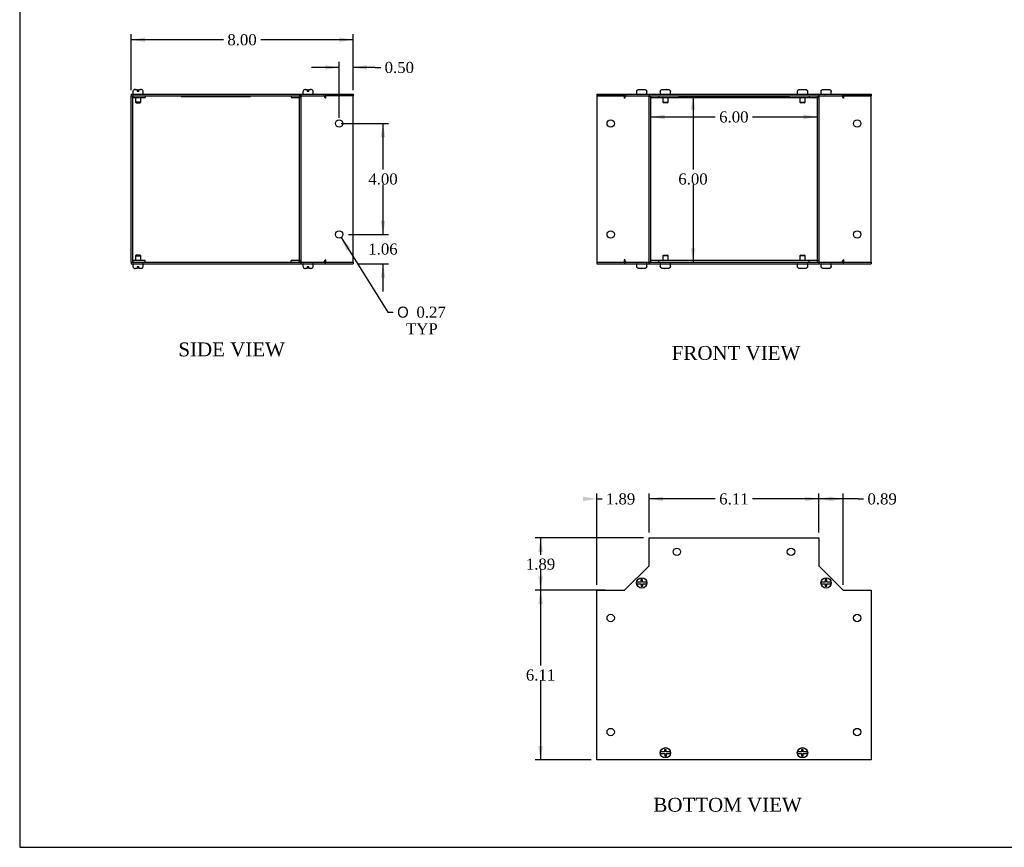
# Model space of a CAD drawing. Header units: inches. Extents: x 0.2 to 77.9, y -0.5 to 51.8.
# Tile 1 of 6: x 0.2 to 35.7, y 0.1 to 29.9. Entities that reach past the tile are written whole.
import ezdxf
from ezdxf.enums import TextEntityAlignment as Align

# ---------------------------------------------------------------- set-up
doc = ezdxf.new("R2010")
doc.units = ezdxf.units.IN
doc.header["$MEASUREMENT"] = 0
for name, color, linetype in [('COM55551-3', 7, 'Continuous'), ('COM55552-3', 7, 'Continuous'), ('COM55553-3', 7, 'Continuous'), ('Default', 7, 'Continuous'), ('QLB20316', 7, 'Continuous'), ('SCS19491', 7, 'Continuous')]:
    doc.layers.add(name, color=color, linetype=linetype)
doc.styles.add('SEACAD_Solid_Edge_ANSI1_Symbols', font='txt')
doc.styles.add('SEACAD_Times_New_Roman', font='times.ttf')
doc.dimstyles.new('HAMMOND_(STH_-_66x44)', dxfattribs={"dimtxt": 0.4, "dimasz": 0.5, "dimexe": 0.2, "dimexo": 0.2, "dimgap": 0.1, "dimtad": 0, "dimtih": 1, "dimtoh": 1, "dimzin": 0, "dimdsep": 46, "dimtxsty": 'SEACAD_Times_New_Roman', "dimblk1": '_SE_FILLED', "dimblk2": '_SE_FILLED', "dimsah": 1, "dimcen": 0.2, "dimadec": 0, "dimazin": 0, "dimtfac": 0.8, "dimtofl": 0, "dimtmove": 0, "dimatfit": 3, "dimfxl": 1, "dimtolj": 1, "dimtzin": 0, "dimarcsym": 0})

# ---------------------------------------------------------------- blocks, each defined once
blk = doc.blocks.new('SE')
at = {"layer": 'COM55551-3', "color": 7, "linetype": 'Continuous'}
for p, q in [((21.043, 27.242), (22.043, 27.242)), ((21.043, 27.242), (21.043, 27.185)), ((21.043, 27.185), (22.043, 27.185)), ((22.043, 27.242), (22.929, 27.242)), ((22.043, 27.242), (22.043, 27.185)), ((22.043, 27.185), (22.929, 27.185)), ((22.929, 27.242), (29.043, 27.242)), ((22.929, 27.242), (22.929, 27.185)), ((22.929, 27.185), (29.043, 27.185)), ((29.043, 27.242), (29.043, 27.185)), ((29.043, 27.242), (29.929, 27.242)), ((29.043, 27.185), (29.929, 27.185)), ((29.929, 27.242), (29.929, 27.185)), ((29.929, 27.242), (30.929, 27.242)), ((29.929, 27.185), (30.929, 27.185)), ((30.929, 27.242), (30.929, 27.185)), ((21.043, 21.185), (22.043, 21.185)), ((21.043, 21.185), (21.043, 21.128)), ((21.043, 21.128), (22.043, 21.128)), ((22.043, 21.185), (22.929, 21.185)), ((22.043, 21.185), (22.043, 21.128)), ((22.043, 21.128), (22.929, 21.128)), ((22.929, 21.185), (29.043, 21.185)), ((22.929, 21.185), (22.929, 21.128)), ((22.929, 21.128), (29.043, 21.128)), ((29.043, 21.185), (29.043, 21.128)), ((29.043, 21.185), (29.929, 21.185)), ((29.043, 21.128), (29.929, 21.128)), ((29.929, 21.185), (29.929, 21.128)), ((29.929, 21.185), (30.929, 21.185)), ((29.929, 21.128), (30.929, 21.128)), ((30.929, 21.185), (30.929, 21.128))]:
    blk.add_line(p, q, dxfattribs=at)
at = {"layer": 'COM55552-3', "color": 7, "linetype": 'Continuous'}
for p, q in [((22.032, 27.185), (21.043, 27.185)), ((21.043, 27.185), (21.043, 21.185)), ((22.032, 27.185), (22.032, 27.099)), ((22.052, 27.099), (22.032, 27.099)), ((22.929, 27.099), (22.92, 27.099)), ((22.929, 27.185), (22.929, 27.185)), ((22.929, 21.185), (22.929, 27.185)), ((22.986, 21.185), (22.986, 27.185)), ((22.986, 27.128), (23.274, 27.128)), ((23.274, 27.185), (23.274, 27.128)), ((28.698, 27.185), (28.698, 27.128)), ((28.698, 27.128), (28.986, 27.128)), ((28.986, 27.185), (28.986, 21.185)), ((29.043, 27.185), (29.043, 27.185)), ((29.043, 27.185), (29.043, 21.185)), ((29.051, 27.099), (29.043, 27.099)), ((29.94, 27.099), (29.919, 27.099)), ((30.929, 27.185), (29.94, 27.185)), ((29.94, 27.185), (29.94, 27.099)), ((30.929, 21.185), (30.929, 27.185)), ((21.043, 21.185), (22.032, 21.185)), ((22.052, 21.271), (22.032, 21.271)), ((22.032, 21.271), (22.032, 21.185)), ((22.929, 21.271), (22.92, 21.271)), ((22.929, 21.185), (22.929, 21.185)), ((23.274, 21.242), (22.986, 21.242)), ((23.274, 21.185), (23.274, 21.242)), ((28.986, 21.242), (28.698, 21.242)), ((28.698, 21.185), (28.698, 21.242)), ((29.051, 21.271), (29.043, 21.271)), ((29.043, 21.185), (29.043, 21.185)), ((29.94, 21.271), (29.919, 21.271)), ((29.94, 21.271), (29.94, 21.185)), ((29.94, 21.185), (30.929, 21.185))]:
    blk.add_line(p, q, dxfattribs=at)
for centre in [(21.543, 26.185), (30.429, 26.185), (21.543, 22.185), (30.429, 22.185)]:
    blk.add_circle(centre, 0.133, dxfattribs=at)
for centre, start_param, end_param in [((22.113, 27.099), 0, 1.570796), ((22.981, 27.099), 1.035904, 1.570796), ((28.99, 27.099), 4.712389, 5.247282), ((29.858, 27.099), 4.712389, 6.283185), ((22.113, 21.271), 1.570796, 3.141593), ((22.981, 21.271), 1.570796, 2.105689), ((28.99, 21.271), 4.177496, 4.712389), ((29.858, 21.271), 3.141593, 4.712389)]:
    blk.add_ellipse(centre, major_axis=(0, 0.086), ratio=0.707107, start_param=start_param, end_param=end_param, dxfattribs=at)
at = {"layer": 'COM55553-3', "color": 7, "linetype": 'Continuous'}
for p, q in [((22.043, 27.099), (22.043, 27.185)), ((22.043, 27.185), (22.043, 27.128)), ((22.043, 27.128), (22.056, 27.128)), ((22.043, 27.128), (22.043, 27.099)), ((23.274, 27.128), (28.698, 27.128)), ((29.916, 27.128), (29.929, 27.128)), ((29.929, 27.099), (29.929, 27.185)), ((29.929, 27.185), (29.929, 27.128)), ((29.929, 27.099), (29.929, 27.128)), ((22.043, 21.271), (22.043, 21.185)), ((22.043, 21.271), (22.043, 21.242)), ((22.056, 21.242), (22.043, 21.242)), ((22.043, 21.185), (22.043, 21.242)), ((28.698, 21.242), (23.274, 21.242)), ((29.929, 21.242), (29.916, 21.242)), ((29.929, 21.271), (29.929, 21.185)), ((29.929, 21.242), (29.929, 21.271)), ((29.929, 21.185), (29.929, 21.242))]:
    blk.add_line(p, q, dxfattribs=at)
at = {"layer": 'QLB20316', "color": 7, "linetype": 'Continuous'}
for p, q in [((23.986, 27.185), (23.986, 27.155)), ((23.986, 27.155), (24.361, 27.155)), ((24.361, 27.155), (27.611, 27.155)), ((27.611, 27.155), (27.986, 27.155)), ((27.986, 27.185), (27.986, 27.155))]:
    blk.add_line(p, q, dxfattribs=at)
at = {"layer": 'SCS19491', "color": 7, "linetype": 'Continuous'}
for p, q in [((22.479, 27.342), (22.476, 27.342)), ((22.57, 27.417), (22.631, 27.417)), ((22.632, 27.413), (22.692, 27.414)), ((22.687, 27.417), (22.684, 27.417)), ((22.689, 27.417), (22.687, 27.417)), ((22.687, 27.417), (22.687, 27.414)), ((22.691, 27.417), (22.689, 27.417)), ((22.689, 27.414), (22.689, 27.417)), ((22.691, 27.417), (22.755, 27.417)), ((22.692, 27.414), (22.691, 27.417)), ((22.846, 27.342), (22.849, 27.342)), ((23.33, 27.342), (23.328, 27.342)), ((23.421, 27.417), (23.483, 27.417)), ((23.484, 27.413), (23.544, 27.414)), ((23.538, 27.417), (23.536, 27.417)), ((23.541, 27.417), (23.538, 27.417)), ((23.538, 27.417), (23.538, 27.414)), ((23.543, 27.417), (23.541, 27.417)), ((23.541, 27.414), (23.541, 27.417)), ((23.543, 27.417), (23.607, 27.417)), ((23.544, 27.414), (23.543, 27.417)), ((23.698, 27.342), (23.7, 27.342)), ((28.273, 27.342), (28.271, 27.342)), ((28.364, 27.417), (28.426, 27.417)), ((28.427, 27.413), (28.487, 27.414)), ((28.481, 27.417), (28.479, 27.417)), ((28.484, 27.417), (28.481, 27.417)), ((28.481, 27.417), (28.481, 27.414)), ((28.486, 27.417), (28.484, 27.417)), ((28.484, 27.414), (28.484, 27.417)), ((28.486, 27.417), (28.55, 27.417)), ((28.487, 27.414), (28.486, 27.417)), ((28.641, 27.342), (28.643, 27.342)), ((29.125, 27.342), (29.123, 27.342)), ((29.216, 27.417), (29.278, 27.417)), ((29.279, 27.413), (29.339, 27.414)), ((29.333, 27.417), (29.33, 27.417)), ((29.335, 27.417), (29.333, 27.417)), ((29.333, 27.417), (29.333, 27.414)), ((29.338, 27.417), (29.335, 27.417)), ((29.335, 27.414), (29.335, 27.417)), ((29.338, 27.417), (29.402, 27.417)), ((29.339, 27.414), (29.338, 27.417)), ((29.493, 27.342), (29.495, 27.342)), ((22.475, 27.327), (22.475, 27.267)), ((22.85, 27.267), (22.85, 27.327)), ((23.327, 27.327), (23.327, 27.267)), ((23.419, 27.128), (23.419, 26.96)), ((23.609, 26.96), (23.609, 27.128)), ((23.702, 27.267), (23.702, 27.327)), ((28.27, 27.327), (28.27, 27.267)), ((28.362, 27.128), (28.362, 26.96)), ((28.552, 26.96), (28.552, 27.128)), ((28.645, 27.267), (28.645, 27.327)), ((29.121, 27.327), (29.121, 27.267)), ((29.496, 27.267), (29.496, 27.327)), ((23.419, 26.96), (23.609, 26.96)), ((23.419, 26.96), (23.449, 26.93)), ((23.579, 26.93), (23.449, 26.93)), ((23.579, 26.93), (23.609, 26.96)), ((28.362, 26.96), (28.552, 26.96)), ((28.362, 26.96), (28.392, 26.93)), ((28.522, 26.93), (28.392, 26.93)), ((28.522, 26.93), (28.552, 26.96)), ((23.449, 21.441), (23.419, 21.411)), ((23.609, 21.411), (23.419, 21.411)), ((23.419, 21.411), (23.419, 21.242)), ((23.449, 21.441), (23.579, 21.441)), ((23.609, 21.411), (23.579, 21.441)), ((23.609, 21.242), (23.609, 21.411)), ((28.392, 21.441), (28.362, 21.411)), ((28.552, 21.411), (28.362, 21.411)), ((28.362, 21.411), (28.362, 21.242)), ((28.392, 21.441), (28.522, 21.441)), ((28.552, 21.411), (28.522, 21.441)), ((28.552, 21.242), (28.552, 21.411)), ((22.475, 21.103), (22.475, 21.043)), ((22.479, 21.028), (22.476, 21.028)), ((22.633, 20.953), (22.57, 20.953)), ((22.692, 20.958), (22.632, 20.957)), ((22.632, 20.957), (22.633, 20.953)), ((22.633, 20.953), (22.636, 20.953)), ((22.636, 20.957), (22.636, 20.953)), ((22.636, 20.953), (22.638, 20.953)), ((22.638, 20.953), (22.638, 20.957)), ((22.638, 20.953), (22.641, 20.953)), ((22.755, 20.953), (22.694, 20.953)), ((22.846, 21.028), (22.849, 21.028)), ((22.85, 21.043), (22.85, 21.103)), ((23.327, 21.103), (23.327, 21.043)), ((23.33, 21.028), (23.328, 21.028)), ((23.485, 20.953), (23.421, 20.953)), ((23.544, 20.958), (23.484, 20.957)), ((23.484, 20.957), (23.485, 20.953)), ((23.485, 20.953), (23.488, 20.953)), ((23.488, 20.957), (23.488, 20.953)), ((23.488, 20.953), (23.49, 20.953)), ((23.49, 20.953), (23.49, 20.957)), ((23.49, 20.953), (23.493, 20.953)), ((23.607, 20.953), (23.545, 20.953)), ((23.698, 21.028), (23.7, 21.028)), ((23.702, 21.043), (23.702, 21.103)), ((28.27, 21.103), (28.27, 21.043)), ((28.273, 21.028), (28.271, 21.028)), ((28.419, 20.953), (28.364, 20.953)), ((28.478, 20.958), (28.418, 20.959)), ((28.418, 20.959), (28.419, 20.953)), ((28.419, 20.953), (28.421, 20.953)), ((28.421, 20.959), (28.421, 20.953)), ((28.421, 20.953), (28.424, 20.953)), ((28.424, 20.953), (28.424, 20.959)), ((28.424, 20.953), (28.426, 20.953)), ((28.55, 20.953), (28.479, 20.953)), ((28.643, 21.028), (28.641, 21.028)), ((28.645, 21.043), (28.645, 21.103)), ((29.121, 21.103), (29.121, 21.043)), ((29.125, 21.028), (29.123, 21.028)), ((29.271, 20.953), (29.216, 20.953)), ((29.329, 20.958), (29.269, 20.959)), ((29.269, 20.959), (29.271, 20.953)), ((29.271, 20.953), (29.273, 20.953)), ((29.273, 20.959), (29.273, 20.953)), ((29.273, 20.953), (29.275, 20.953)), ((29.275, 20.953), (29.275, 20.959)), ((29.275, 20.953), (29.278, 20.953)), ((29.402, 20.953), (29.33, 20.953)), ((29.493, 21.028), (29.495, 21.028)), ((29.496, 21.043), (29.496, 21.103))]:
    blk.add_line(p, q, dxfattribs=at)
for centre, radius, start, end in [((22.565, 27.327), 0.09, 170.4059, 180), ((22.76, 27.327), 0.09, 0, 9.5941), ((23.417, 27.327), 0.09, 170.4059, 180), ((23.612, 27.327), 0.09, 0, 9.5941), ((28.36, 27.327), 0.09, 170.4059, 180), ((28.555, 27.327), 0.09, 0, 9.5941), ((29.211, 27.327), 0.09, 170.4059, 180), ((29.406, 27.327), 0.09, 0, 9.5941), ((22.5, 27.267), 0.025, 180, 270), ((22.825, 27.267), 0.025, 270, 0), ((23.352, 27.267), 0.025, 180, 270), ((23.677, 27.267), 0.025, 270, 0), ((28.295, 27.267), 0.025, 180, 270), ((28.62, 27.267), 0.025, 270, 0), ((29.146, 27.267), 0.025, 180, 270), ((29.471, 27.267), 0.025, 270, 0), ((22.5, 21.103), 0.025, 90, 180), ((22.565, 21.043), 0.09, 180, 189.5941), ((22.825, 21.103), 0.025, 0, 90), ((22.76, 21.043), 0.09, 350.4059, 0), ((23.352, 21.103), 0.025, 90, 180), ((23.417, 21.043), 0.09, 180, 189.5941), ((23.677, 21.103), 0.025, 0, 90), ((23.612, 21.043), 0.09, 350.4059, 0), ((28.295, 21.103), 0.025, 90, 180), ((28.36, 21.043), 0.09, 180, 189.5941), ((28.62, 21.103), 0.025, 0, 90), ((28.555, 21.043), 0.09, 350.4059, 0), ((29.146, 21.103), 0.025, 90, 180), ((29.211, 21.043), 0.09, 180, 189.5941), ((29.471, 21.103), 0.025, 0, 90), ((29.406, 21.043), 0.09, 350.4059, 0)]:
    blk.add_arc(centre, radius, start, end, dxfattribs=at)
for points in [[(22.479, 27.342), (22.48, 27.348), (22.481, 27.353), (22.485, 27.363), (22.487, 27.368), (22.492, 27.377), (22.495, 27.381), (22.502, 27.389), (22.506, 27.393), (22.514, 27.4), (22.519, 27.403), (22.528, 27.408), (22.533, 27.41), (22.543, 27.414), (22.548, 27.415), (22.559, 27.417), (22.564, 27.417), (22.57, 27.417)], [(22.755, 27.417), (22.761, 27.417), (22.766, 27.417), (22.776, 27.415), (22.782, 27.414), (22.792, 27.41), (22.797, 27.408), (22.806, 27.403), (22.81, 27.4), (22.819, 27.393), (22.823, 27.389), (22.83, 27.381), (22.833, 27.377), (22.838, 27.368), (22.84, 27.363), (22.844, 27.353), (22.845, 27.348), (22.846, 27.342)], [(23.33, 27.342), (23.331, 27.348), (23.333, 27.353), (23.336, 27.363), (23.339, 27.368), (23.344, 27.377), (23.347, 27.381), (23.354, 27.389), (23.358, 27.393), (23.366, 27.4), (23.371, 27.403), (23.38, 27.408), (23.385, 27.41), (23.395, 27.414), (23.4, 27.415), (23.411, 27.417), (23.416, 27.417), (23.421, 27.417)], [(23.607, 27.417), (23.612, 27.417), (23.618, 27.417), (23.628, 27.415), (23.633, 27.414), (23.643, 27.41), (23.648, 27.408), (23.658, 27.403), (23.662, 27.4), (23.67, 27.393), (23.674, 27.389), (23.681, 27.381), (23.684, 27.377), (23.69, 27.368), (23.692, 27.363), (23.696, 27.353), (23.697, 27.348), (23.698, 27.342)], [(28.273, 27.342), (28.274, 27.348), (28.276, 27.353), (28.279, 27.363), (28.282, 27.368), (28.287, 27.377), (28.29, 27.381), (28.297, 27.389), (28.301, 27.393), (28.309, 27.4), (28.314, 27.403), (28.323, 27.408), (28.328, 27.41), (28.338, 27.414), (28.343, 27.415), (28.354, 27.417), (28.359, 27.417), (28.364, 27.417)], [(28.55, 27.417), (28.555, 27.417), (28.561, 27.417), (28.571, 27.415), (28.576, 27.414), (28.586, 27.41), (28.591, 27.408), (28.601, 27.403), (28.605, 27.4), (28.613, 27.393), (28.617, 27.389), (28.624, 27.381), (28.627, 27.377), (28.633, 27.368), (28.635, 27.363), (28.639, 27.353), (28.64, 27.348), (28.641, 27.342)], [(29.125, 27.342), (29.126, 27.348), (29.127, 27.353), (29.131, 27.363), (29.133, 27.368), (29.139, 27.377), (29.142, 27.381), (29.149, 27.389), (29.153, 27.393), (29.161, 27.4), (29.165, 27.403), (29.175, 27.408), (29.18, 27.41), (29.19, 27.414), (29.195, 27.415), (29.205, 27.417), (29.211, 27.417), (29.216, 27.417)], [(29.402, 27.417), (29.407, 27.417), (29.412, 27.417), (29.423, 27.415), (29.428, 27.414), (29.438, 27.41), (29.443, 27.408), (29.452, 27.403), (29.457, 27.4), (29.465, 27.393), (29.469, 27.389), (29.476, 27.381), (29.479, 27.377), (29.484, 27.368), (29.487, 27.363), (29.49, 27.353), (29.492, 27.348), (29.493, 27.342)], [(22.57, 20.953), (22.564, 20.953), (22.559, 20.954), (22.548, 20.956), (22.543, 20.957), (22.533, 20.96), (22.528, 20.963), (22.519, 20.968), (22.514, 20.971), (22.506, 20.978), (22.502, 20.981), (22.495, 20.989), (22.492, 20.994), (22.487, 21.003), (22.485, 21.008), (22.481, 21.018), (22.48, 21.023), (22.479, 21.028)], [(22.846, 21.028), (22.845, 21.023), (22.844, 21.018), (22.84, 21.008), (22.838, 21.003), (22.833, 20.994), (22.829, 20.989), (22.823, 20.981), (22.819, 20.978), (22.81, 20.971), (22.806, 20.968), (22.797, 20.963), (22.792, 20.96), (22.782, 20.957), (22.776, 20.956), (22.766, 20.954), (22.761, 20.953), (22.755, 20.953)], [(23.421, 20.953), (23.416, 20.953), (23.411, 20.954), (23.4, 20.956), (23.395, 20.957), (23.385, 20.96), (23.38, 20.963), (23.371, 20.968), (23.366, 20.971), (23.358, 20.978), (23.354, 20.981), (23.347, 20.989), (23.344, 20.994), (23.339, 21.003), (23.336, 21.008), (23.333, 21.018), (23.331, 21.023), (23.33, 21.028)], [(23.698, 21.028), (23.697, 21.023), (23.696, 21.018), (23.692, 21.008), (23.69, 21.003), (23.684, 20.994), (23.681, 20.989), (23.674, 20.981), (23.67, 20.978), (23.662, 20.971), (23.658, 20.968), (23.648, 20.963), (23.643, 20.96), (23.633, 20.957), (23.628, 20.956), (23.618, 20.954), (23.612, 20.953), (23.607, 20.953)], [(28.364, 20.953), (28.359, 20.953), (28.354, 20.954), (28.343, 20.956), (28.338, 20.957), (28.328, 20.96), (28.323, 20.963), (28.314, 20.968), (28.309, 20.971), (28.301, 20.978), (28.297, 20.981), (28.29, 20.989), (28.287, 20.994), (28.282, 21.003), (28.279, 21.008), (28.276, 21.018), (28.274, 21.023), (28.273, 21.028)], [(28.641, 21.028), (28.64, 21.023), (28.639, 21.018), (28.635, 21.008), (28.633, 21.003), (28.627, 20.994), (28.624, 20.989), (28.617, 20.981), (28.613, 20.978), (28.605, 20.971), (28.601, 20.968), (28.591, 20.963), (28.586, 20.96), (28.576, 20.957), (28.571, 20.956), (28.561, 20.954), (28.555, 20.953), (28.55, 20.953)], [(29.216, 20.953), (29.211, 20.953), (29.205, 20.954), (29.195, 20.956), (29.19, 20.957), (29.18, 20.96), (29.175, 20.963), (29.165, 20.968), (29.161, 20.971), (29.153, 20.978), (29.149, 20.981), (29.142, 20.989), (29.139, 20.994), (29.133, 21.003), (29.131, 21.008), (29.127, 21.018), (29.126, 21.023), (29.125, 21.028)], [(29.493, 21.028), (29.492, 21.023), (29.49, 21.018), (29.487, 21.008), (29.484, 21.003), (29.479, 20.994), (29.476, 20.989), (29.469, 20.981), (29.465, 20.978), (29.457, 20.971), (29.452, 20.968), (29.443, 20.963), (29.438, 20.96), (29.428, 20.957), (29.423, 20.956), (29.412, 20.954), (29.407, 20.953), (29.402, 20.953)]]:
    blk.add_open_spline(points, degree=3, knots=[0, 0, 0, 0, 0.125, 0.125, 0.25, 0.25, 0.375, 0.375, 0.5, 0.5, 0.625, 0.625, 0.75, 0.75, 0.875, 0.875, 1, 1, 1, 1], dxfattribs=at)
for points in [[(22.631, 27.417), (22.632, 27.417), (22.632, 27.416), (22.632, 27.413)], [(23.483, 27.417), (23.483, 27.417), (23.484, 27.416), (23.484, 27.413)], [(28.426, 27.417), (28.426, 27.417), (28.427, 27.416), (28.427, 27.413)], [(29.278, 27.417), (29.278, 27.417), (29.279, 27.416), (29.279, 27.413)], [(22.694, 20.953), (22.693, 20.953), (22.693, 20.955), (22.692, 20.958)], [(23.545, 20.953), (23.545, 20.953), (23.545, 20.955), (23.544, 20.958)], [(28.426, 20.953), (28.426, 20.953), (28.427, 20.955), (28.427, 20.958)], [(28.479, 20.953), (28.478, 20.953), (28.478, 20.955), (28.478, 20.958)], [(29.278, 20.953), (29.278, 20.953), (29.279, 20.955), (29.279, 20.958)], [(29.33, 20.953), (29.33, 20.953), (29.33, 20.955), (29.329, 20.958)]]:
    blk.add_open_spline(points, degree=3, dxfattribs=at)
blk = doc.blocks.new('SE2')
at = {"layer": 'COM55551-3', "color": 7, "linetype": 'Continuous'}
for p, q in [((22.929, 11.232), (29.043, 11.232)), ((22.929, 10.232), (22.929, 11.232)), ((29.043, 11.232), (29.043, 10.232)), ((22.043, 9.346), (22.929, 10.232)), ((29.043, 10.232), (29.929, 9.346)), ((21.043, 9.346), (22.043, 9.346)), ((21.043, 3.232), (21.043, 9.346)), ((29.929, 9.346), (30.929, 9.346)), ((30.929, 9.346), (30.929, 3.232)), ((30.929, 3.232), (21.043, 3.232))]:
    blk.add_line(p, q, dxfattribs=at)
for centre in [(23.929, 10.732), (28.043, 10.732), (21.543, 8.346), (30.429, 8.346), (21.543, 4.232), (30.429, 4.232)]:
    blk.add_circle(centre, 0.133, dxfattribs=at)
at = {"layer": 'COM55552-3', "color": 7, "linetype": 'Continuous'}
for p, q in [((22.929, 11.232), (22.929, 11.232)), ((22.929, 10.243), (22.929, 11.232)), ((29.043, 11.232), (29.043, 11.232)), ((29.043, 11.232), (29.043, 10.243)), ((22.929, 10.243), (22.929, 10.243)), ((29.043, 10.243), (29.043, 10.243))]:
    blk.add_line(p, q, dxfattribs=at)
for centre, start, end in [((22.9, 10.243), 327.624, 360), ((29.072, 10.243), 180, 212.376), ((22.032, 9.375), 270, 302.376), ((29.94, 9.375), 237.624, 270)]:
    blk.add_arc(centre, 0.029, start, end, dxfattribs=at)
at = {"layer": 'SCS19491', "color": 7, "linetype": 'Continuous'}
for p, q in [((22.57, 9.642), (22.479, 9.642)), ((22.636, 9.642), (22.57, 9.642)), ((22.692, 9.734), (22.632, 9.732)), ((22.632, 9.732), (22.633, 9.705)), ((22.633, 9.705), (22.636, 9.642)), ((22.694, 9.705), (22.692, 9.734)), ((22.696, 9.642), (22.694, 9.705)), ((22.755, 9.642), (22.696, 9.642)), ((22.846, 9.642), (22.755, 9.642)), ((29.216, 9.642), (29.125, 9.642)), ((29.273, 9.642), (29.216, 9.642)), ((29.329, 9.736), (29.269, 9.734)), ((29.269, 9.734), (29.271, 9.702)), ((29.271, 9.702), (29.273, 9.642)), ((29.33, 9.707), (29.329, 9.736)), ((29.333, 9.642), (29.33, 9.707)), ((29.402, 9.642), (29.333, 9.642)), ((29.493, 9.642), (29.402, 9.642)), ((22.479, 9.582), (22.57, 9.582)), ((22.57, 9.582), (22.638, 9.582)), ((22.638, 9.582), (22.641, 9.517)), ((22.641, 9.517), (22.642, 9.488)), ((22.642, 9.488), (22.702, 9.491)), ((22.698, 9.582), (22.755, 9.582)), ((22.701, 9.523), (22.698, 9.582)), ((22.702, 9.491), (22.701, 9.523)), ((22.755, 9.582), (22.846, 9.582)), ((29.125, 9.582), (29.216, 9.582)), ((29.216, 9.582), (29.275, 9.582)), ((29.275, 9.582), (29.278, 9.52)), ((29.278, 9.52), (29.279, 9.491)), ((29.279, 9.491), (29.339, 9.493)), ((29.335, 9.582), (29.402, 9.582)), ((29.338, 9.519), (29.335, 9.582)), ((29.339, 9.493), (29.338, 9.519)), ((29.402, 9.582), (29.493, 9.582)), ((23.544, 3.604), (23.484, 3.602)), ((23.484, 3.602), (23.485, 3.575)), ((23.485, 3.575), (23.488, 3.512)), ((23.545, 3.575), (23.544, 3.604)), ((23.548, 3.512), (23.545, 3.575)), ((28.478, 3.606), (28.418, 3.604)), ((28.418, 3.604), (28.419, 3.572)), ((28.419, 3.572), (28.421, 3.512)), ((28.479, 3.577), (28.478, 3.606)), ((28.481, 3.512), (28.479, 3.577)), ((23.421, 3.512), (23.33, 3.512)), ((23.33, 3.452), (23.421, 3.452)), ((23.488, 3.512), (23.421, 3.512)), ((23.421, 3.452), (23.49, 3.452)), ((23.49, 3.452), (23.493, 3.387)), ((23.493, 3.387), (23.494, 3.358)), ((23.494, 3.358), (23.554, 3.36)), ((23.607, 3.512), (23.548, 3.512)), ((23.55, 3.452), (23.607, 3.452)), ((23.552, 3.392), (23.55, 3.452)), ((23.554, 3.36), (23.552, 3.392)), ((23.698, 3.512), (23.607, 3.512)), ((23.607, 3.452), (23.698, 3.452)), ((28.364, 3.512), (28.273, 3.512)), ((28.273, 3.452), (28.364, 3.452)), ((28.421, 3.512), (28.364, 3.512)), ((28.364, 3.452), (28.424, 3.452)), ((28.424, 3.452), (28.426, 3.39)), ((28.426, 3.39), (28.427, 3.36)), ((28.427, 3.36), (28.487, 3.363)), ((28.55, 3.512), (28.481, 3.512)), ((28.484, 3.452), (28.55, 3.452)), ((28.486, 3.389), (28.484, 3.452)), ((28.487, 3.363), (28.486, 3.389)), ((28.641, 3.512), (28.55, 3.512)), ((28.55, 3.452), (28.641, 3.452))]:
    blk.add_line(p, q, dxfattribs=at)
for centre in [(22.662, 9.612), (29.309, 9.612), (23.514, 3.482), (28.457, 3.482)]:
    blk.add_circle(centre, 0.187, dxfattribs=at)
for centre, start, end in [((22.662, 9.612), 170.7303, 189.2697), ((22.662, 9.612), 350.7303, 9.2697), ((29.309, 9.612), 170.7303, 189.2697), ((29.309, 9.612), 350.7303, 9.2697), ((23.514, 3.482), 170.7303, 189.2697), ((23.514, 3.482), 350.7303, 9.2697), ((28.457, 3.482), 170.7303, 189.2697), ((28.457, 3.482), 350.7303, 9.2697)]:
    blk.add_arc(centre, 0.186, start, end, dxfattribs=at)
blk = doc.blocks.new('SE4')
at = {"layer": 'COM55551-3', "color": 7, "linetype": 'Continuous'}
for p, q in [((4.255, 27.242), (10.369, 27.242)), ((4.255, 27.242), (4.255, 27.185)), ((4.255, 27.185), (10.369, 27.185)), ((10.369, 27.242), (11.255, 27.242)), ((10.369, 27.242), (10.369, 27.185)), ((10.369, 27.185), (11.255, 27.185)), ((11.255, 27.242), (12.255, 27.242)), ((11.255, 27.242), (11.255, 27.185)), ((11.255, 27.185), (11.266, 27.185)), ((12.255, 27.242), (12.255, 27.185)), ((12.255, 27.185), (12.255, 27.185)), ((4.255, 21.185), (10.369, 21.185)), ((4.255, 21.185), (4.255, 21.128)), ((4.255, 21.128), (10.369, 21.128)), ((10.369, 21.185), (11.255, 21.185)), ((10.369, 21.185), (10.369, 21.128)), ((10.369, 21.128), (11.255, 21.128)), ((11.255, 21.185), (11.266, 21.185)), ((11.255, 21.185), (11.255, 21.128)), ((11.255, 21.128), (12.255, 21.128)), ((12.255, 21.185), (12.255, 21.185)), ((12.255, 21.185), (12.255, 21.128))]:
    blk.add_line(p, q, dxfattribs=at)
at = {"layer": 'COM55552-3', "color": 7, "linetype": 'Continuous'}
for p, q in [((10.024, 27.185), (10.024, 27.128)), ((10.024, 27.128), (10.312, 27.128)), ((10.312, 27.185), (10.312, 21.185)), ((10.369, 27.185), (10.312, 27.185)), ((10.369, 27.185), (10.369, 21.185)), ((10.377, 27.099), (10.369, 27.099)), ((11.266, 27.099), (11.245, 27.099)), ((12.255, 27.185), (11.266, 27.185)), ((11.266, 27.185), (11.266, 27.099)), ((12.255, 21.185), (12.255, 27.185)), ((10.312, 21.242), (10.024, 21.242)), ((10.024, 21.185), (10.024, 21.242)), ((10.369, 21.185), (10.312, 21.185)), ((10.377, 21.271), (10.369, 21.271)), ((11.266, 21.271), (11.245, 21.271)), ((11.266, 21.271), (11.266, 21.185)), ((11.266, 21.185), (12.255, 21.185))]:
    blk.add_line(p, q, dxfattribs=at)
for centre in [(11.755, 26.185), (11.755, 22.185)]:
    blk.add_circle(centre, 0.133, dxfattribs=at)
for centre, start_param, end_param in [((10.316, 27.099), 4.712389, 5.247282), ((11.184, 27.099), 4.712389, 6.283185), ((10.316, 21.271), 4.177496, 4.712389), ((11.184, 21.271), 3.141593, 4.712389)]:
    blk.add_ellipse(centre, major_axis=(0, 0.086), ratio=0.707107, start_param=start_param, end_param=end_param, dxfattribs=at)
at = {"layer": 'COM55553-3', "color": 7, "linetype": 'Continuous'}
for p, q in [((4.255, 27.185), (4.312, 27.185)), ((4.255, 21.185), (4.255, 27.185)), ((4.312, 21.185), (4.312, 27.185)), ((4.341, 27.128), (4.755, 27.128)), ((4.755, 27.185), (4.755, 27.128)), ((4.255, 21.185), (4.312, 21.185)), ((4.755, 21.242), (4.341, 21.242)), ((4.755, 21.185), (4.755, 21.242))]:
    blk.add_line(p, q, dxfattribs=at)
for centre, radius, start, end in [((4.341, 27.099), 0.086, 90, 109.7069), ((4.341, 27.099), 0.029, 90, 180), ((4.341, 21.271), 0.029, 180, 270), ((4.341, 21.271), 0.086, 250.2931, 270)]:
    blk.add_arc(centre, radius, start, end, dxfattribs=at)
at = {"layer": 'QLB20316', "color": 7, "linetype": 'Continuous'}
for p, q in [((6.062, 27.185), (6.062, 27.155)), ((6.062, 27.155), (6.437, 27.155)), ((6.437, 27.155), (8.187, 27.155)), ((8.187, 27.155), (8.562, 27.155)), ((8.562, 27.185), (8.562, 27.155))]:
    blk.add_line(p, q, dxfattribs=at)
at = {"layer": 'SCS19491', "color": 7, "linetype": 'Continuous'}
for p, q in [((4.381, 27.413), (4.383, 27.412)), ((4.383, 27.412), (4.415, 27.417)), ((4.415, 27.417), (4.41, 27.417)), ((4.415, 27.417), (4.475, 27.417)), ((4.475, 27.417), (4.475, 27.342)), ((4.535, 27.342), (4.475, 27.342)), ((4.535, 27.417), (4.597, 27.417)), ((4.535, 27.342), (4.535, 27.417)), ((4.598, 27.417), (4.597, 27.417)), ((4.626, 27.413), (4.624, 27.414)), ((10.512, 27.413), (10.513, 27.412)), ((10.513, 27.412), (10.545, 27.417)), ((10.545, 27.417), (10.54, 27.417)), ((10.545, 27.417), (10.605, 27.417)), ((10.605, 27.417), (10.605, 27.342)), ((10.665, 27.342), (10.605, 27.342)), ((10.665, 27.417), (10.727, 27.417)), ((10.665, 27.342), (10.665, 27.417)), ((10.728, 27.417), (10.727, 27.417)), ((10.757, 27.413), (10.754, 27.414)), ((4.317, 27.327), (4.317, 27.267)), ((4.41, 27.128), (4.41, 26.96)), ((4.6, 26.96), (4.6, 27.128)), ((4.692, 27.267), (4.692, 27.327)), ((10.447, 27.327), (10.447, 27.267)), ((10.822, 27.267), (10.822, 27.327)), ((4.6, 26.96), (4.41, 26.96)), ((4.41, 26.96), (4.44, 26.93)), ((4.44, 26.93), (4.57, 26.93)), ((4.57, 26.93), (4.6, 26.96)), ((4.44, 21.441), (4.41, 21.411)), ((4.41, 21.411), (4.6, 21.411)), ((4.41, 21.411), (4.41, 21.242)), ((4.57, 21.441), (4.44, 21.441)), ((4.6, 21.411), (4.57, 21.441)), ((4.6, 21.242), (4.6, 21.411)), ((4.317, 21.103), (4.317, 21.043)), ((4.381, 20.958), (4.383, 20.959)), ((4.475, 20.953), (4.41, 20.953)), ((4.475, 21.028), (4.535, 21.028)), ((4.475, 21.028), (4.475, 20.953)), ((4.535, 20.953), (4.535, 21.028)), ((4.598, 20.953), (4.535, 20.953)), ((4.624, 20.957), (4.598, 20.953)), ((4.625, 20.957), (4.624, 20.957)), ((4.692, 21.043), (4.692, 21.103)), ((10.447, 21.103), (10.447, 21.043)), ((10.511, 20.958), (10.513, 20.959)), ((10.605, 20.953), (10.54, 20.953)), ((10.605, 21.028), (10.665, 21.028)), ((10.605, 21.028), (10.605, 20.953)), ((10.665, 20.953), (10.665, 21.028)), ((10.728, 20.953), (10.665, 20.953)), ((10.754, 20.957), (10.728, 20.953)), ((10.755, 20.957), (10.754, 20.957)), ((10.822, 21.043), (10.822, 21.103))]:
    blk.add_line(p, q, dxfattribs=at)
for centre, radius, start, end in [((4.407, 27.327), 0.09, 106.8119, 180), ((4.409, 27.324), 0.0938, 89.9209, 107.9146), ((4.597, 27.319), 0.0981, 72.7336, 90.1206), ((4.602, 27.327), 0.09, 0, 75.0335), ((10.537, 27.327), 0.09, 106.8119, 180), ((10.54, 27.324), 0.0938, 89.9209, 107.9146), ((10.727, 27.319), 0.0981, 72.7336, 90.1206), ((10.732, 27.327), 0.09, 0, 75.0335), ((4.342, 27.267), 0.025, 180, 270), ((4.667, 27.267), 0.025, 270, 0), ((10.472, 27.267), 0.025, 180, 270), ((10.797, 27.267), 0.025, 270, 0), ((4.342, 21.103), 0.025, 90, 180), ((4.407, 21.043), 0.09, 180, 253.2208), ((4.409, 21.047), 0.0938, 252.0854, 270.0791), ((4.407, 21.043), 0.09, 253.2208, 255.0335), ((4.602, 21.043), 0.09, 284.9913, 0), ((4.667, 21.103), 0.025, 0, 90), ((10.472, 21.103), 0.025, 90, 180), ((10.537, 21.043), 0.09, 180, 253.2208), ((10.54, 21.047), 0.0938, 252.0854, 270.0791), ((10.732, 21.043), 0.09, 284.9913, 0), ((10.797, 21.103), 0.025, 0, 90)]:
    blk.add_arc(centre, radius, start, end, dxfattribs=at)
blk = doc.blocks.new('DMBLK1837')
at = {"layer": 'Default', "linetype": 'Continuous', "transparency": 16777216}
for points in [[(23.486, 26.339), (23.486, 26.506), (22.986, 26.423)], [(28.486, 26.339), (28.986, 26.423), (28.486, 26.506)]]:
    blk.add_hatch(color=7, dxfattribs=at).paths.add_polyline_path(points)
at = {"layer": 'Default', "color": 7, "linetype": 'Continuous', "transparency": 16777216}
for p, q in [((22.986, 26.423), (25.315, 26.423)), ((26.656, 26.423), (28.986, 26.423))]:
    blk.add_line(p, q, dxfattribs=at)
at = {"layer": 'Default', "color": 7, "linetype": 'Continuous', "transparency": 16777216, "style": 'SEACAD_Times_New_Roman'}
blk.add_text('6.00', height=0.4, dxfattribs=at).set_placement((25.455, 26.623), align=Align.TOP_LEFT)
blk = doc.blocks.new('_SE_FILLED')
at = {"color": 0}
blk.add_line((0, 0), (-1, 0), dxfattribs=at)
blk.add_solid([(0, 0), (-1, -0.1665), (-1, 0.1665), (0, 0)], dxfattribs=at)
blk = doc.blocks.new('DMBLK1838')
at = {"layer": 'Default', "linetype": 'Continuous', "transparency": 16777216}
for points in [[(24.595, 26.685), (24.512, 27.185), (24.429, 26.685)], [(24.595, 21.685), (24.429, 21.685), (24.512, 21.185)]]:
    blk.add_hatch(color=7, dxfattribs=at).paths.add_polyline_path(points)
at = {"layer": 'Default', "color": 7, "linetype": 'Continuous', "transparency": 16777216}
for p, q in [((24.512, 27.185), (24.512, 24.525)), ((24.512, 23.985), (24.512, 21.185))]:
    blk.add_line(p, q, dxfattribs=at)
at = {"layer": 'Default', "color": 7, "linetype": 'Continuous', "transparency": 16777216, "style": 'SEACAD_Times_New_Roman'}
blk.add_text('6.00', height=0.4, dxfattribs=at).set_placement((23.981, 24.385), align=Align.TOP_LEFT)
blk = doc.blocks.new('DMBLK1840')
at = {"layer": 'Default', "linetype": 'Continuous', "transparency": 16777216}
for points in [[(23.429, 12.726), (22.929, 12.643), (23.429, 12.56)], [(28.543, 12.726), (28.543, 12.56), (29.043, 12.643)]]:
    blk.add_hatch(color=7, dxfattribs=at).paths.add_polyline_path(points)
at = {"layer": 'Default', "color": 7, "linetype": 'Continuous', "transparency": 16777216}
for p, q in [((22.929, 11.432), (22.929, 12.843)), ((29.043, 11.432), (29.043, 12.843)), ((25.315, 12.643), (22.929, 12.643)), ((29.043, 12.643), (26.656, 12.643))]:
    blk.add_line(p, q, dxfattribs=at)
at = {"layer": 'Default', "color": 7, "linetype": 'Continuous', "transparency": 16777216, "style": 'SEACAD_Times_New_Roman'}
blk.add_text('6.11', height=0.4, dxfattribs=at).set_placement((25.455, 12.843), align=Align.TOP_LEFT)
blk = doc.blocks.new('DMBLK1841')
at = {"layer": 'Default', "linetype": 'Continuous', "transparency": 16777216}
for points in [[(20.543, 12.726), (20.543, 12.56), (21.043, 12.643)], [(23.429, 12.726), (22.929, 12.643), (23.429, 12.56)]]:
    blk.add_hatch(color=7, dxfattribs=at).paths.add_polyline_path(points)
at = {"layer": 'Default', "color": 7, "linetype": 'Continuous', "transparency": 16777216}
for p, q in [((21.043, 9.546), (21.043, 12.843)), ((22.929, 11.432), (22.929, 12.843)), ((21.03, 12.643), (21.23, 12.643)), ((21.043, 12.643), (21.03, 12.643)), ((23.929, 12.643), (22.929, 12.643))]:
    blk.add_line(p, q, dxfattribs=at)
at = {"layer": 'Default', "color": 7, "linetype": 'Continuous', "transparency": 16777216, "style": 'SEACAD_Times_New_Roman'}
blk.add_text('1.89', height=0.4, dxfattribs=at).set_placement((21.37, 12.843), align=Align.TOP_LEFT)
blk = doc.blocks.new('DMBLK1842')
at = {"layer": 'Default', "linetype": 'Continuous', "transparency": 16777216}
for points in [[(18.932, 10.732), (19.099, 10.732), (19.015, 11.232)], [(18.932, 9.846), (19.015, 9.346), (19.099, 9.846)]]:
    blk.add_hatch(color=7, dxfattribs=at).paths.add_polyline_path(points)
at = {"layer": 'Default', "color": 7, "linetype": 'Continuous', "transparency": 16777216}
for p, q in [((22.729, 11.232), (18.815, 11.232)), ((19.015, 11.232), (19.015, 10.629)), ((19.015, 10.089), (19.015, 9.346)), ((21.343, 9.346), (18.815, 9.346))]:
    blk.add_line(p, q, dxfattribs=at)
at = {"layer": 'Default', "color": 7, "linetype": 'Continuous', "transparency": 16777216, "style": 'SEACAD_Times_New_Roman'}
blk.add_text('1.89', height=0.4, dxfattribs=at).set_placement((18.485, 10.489), align=Align.TOP_LEFT)
blk = doc.blocks.new('DMBLK1843')
at = {"layer": 'Default', "linetype": 'Continuous', "transparency": 16777216}
for points in [[(18.932, 8.846), (19.099, 8.846), (19.015, 9.346)], [(18.932, 3.732), (19.015, 3.232), (19.099, 3.732)]]:
    blk.add_hatch(color=7, dxfattribs=at).paths.add_polyline_path(points)
at = {"layer": 'Default', "color": 7, "linetype": 'Continuous', "transparency": 16777216}
for p, q in [((21.343, 9.346), (18.815, 9.346)), ((19.015, 9.346), (19.015, 6.629)), ((19.015, 6.089), (19.015, 3.232)), ((20.843, 3.232), (18.815, 3.232))]:
    blk.add_line(p, q, dxfattribs=at)
at = {"layer": 'Default', "color": 7, "linetype": 'Continuous', "transparency": 16777216, "style": 'SEACAD_Times_New_Roman'}
blk.add_text('6.11', height=0.4, dxfattribs=at).set_placement((18.485, 6.489), align=Align.TOP_LEFT)
blk = doc.blocks.new('DMBLK1845')
at = {"layer": 'Default', "linetype": 'Continuous', "transparency": 16777216}
for points in [[(29.543, 12.726), (29.043, 12.643), (29.543, 12.56)], [(29.429, 12.726), (29.429, 12.56), (29.929, 12.643)]]:
    blk.add_hatch(color=7, dxfattribs=at).paths.add_polyline_path(points)
at = {"layer": 'Default', "color": 7, "linetype": 'Continuous', "transparency": 16777216}
for p, q in [((29.043, 11.432), (29.043, 12.843)), ((29.929, 9.546), (29.929, 12.843)), ((30.46, 12.643), (29.043, 12.643)), ((30.46, 12.643), (30.66, 12.643))]:
    blk.add_line(p, q, dxfattribs=at)
at = {"layer": 'Default', "color": 7, "linetype": 'Continuous', "transparency": 16777216, "style": 'SEACAD_Times_New_Roman'}
blk.add_text('0.89', height=0.4, dxfattribs=at).set_placement((30.8, 12.843), align=Align.TOP_LEFT)
blk = doc.blocks.new('DMBLK1848')
at = {"layer": 'Default', "linetype": 'Continuous', "transparency": 16777216}
for points in [[(4.755, 29.291), (4.255, 29.208), (4.755, 29.125)], [(11.755, 29.291), (11.755, 29.125), (12.255, 29.208)]]:
    blk.add_hatch(color=7, dxfattribs=at).paths.add_polyline_path(points)
at = {"layer": 'Default', "color": 7, "linetype": 'Continuous', "transparency": 16777216}
for p, q in [((4.255, 27.385), (4.255, 29.408)), ((7.584, 29.208), (4.255, 29.208)), ((12.255, 29.208), (8.925, 29.208)), ((12.255, 27.385), (12.255, 29.408))]:
    blk.add_line(p, q, dxfattribs=at)
at = {"layer": 'Default', "color": 7, "linetype": 'Continuous', "transparency": 16777216, "style": 'SEACAD_Times_New_Roman'}
blk.add_text('8.00', height=0.4, dxfattribs=at).set_placement((7.724, 29.408), align=Align.TOP_LEFT)
blk = doc.blocks.new('DMBLK1849')
at = {"layer": 'Default', "linetype": 'Continuous', "transparency": 16777216}
for points in [[(13.42, 22.685), (13.253, 22.685), (13.337, 22.185)], [(13.42, 20.628), (13.337, 21.128), (13.253, 20.628)]]:
    blk.add_hatch(color=7, dxfattribs=at).paths.add_polyline_path(points)
at = {"layer": 'Default', "color": 7, "linetype": 'Continuous', "transparency": 16777216}
for p, q in [((13.337, 22.185), (13.337, 23.185)), ((12.088, 22.185), (13.537, 22.185)), ((12.455, 21.128), (13.537, 21.128)), ((13.337, 20.128), (13.337, 21.128))]:
    blk.add_line(p, q, dxfattribs=at)
at = {"layer": 'Default', "color": 7, "linetype": 'Continuous', "transparency": 16777216, "style": 'SEACAD_Times_New_Roman'}
blk.add_text('1.06', height=0.4, dxfattribs=at).set_placement((12.806, 21.857), align=Align.TOP_LEFT)
blk = doc.blocks.new('DMBLK1850')
at = {"layer": 'Default', "linetype": 'Continuous', "transparency": 16777216}
for points in [[(13.42, 25.685), (13.337, 26.185), (13.253, 25.685)], [(13.42, 22.685), (13.253, 22.685), (13.337, 22.185)]]:
    blk.add_hatch(color=7, dxfattribs=at).paths.add_polyline_path(points)
at = {"layer": 'Default', "color": 7, "linetype": 'Continuous', "transparency": 16777216}
for p, q in [((11.822, 26.185), (13.537, 26.185)), ((13.337, 24.525), (13.337, 26.185)), ((13.337, 22.185), (13.337, 23.985)), ((12.088, 22.185), (13.537, 22.185))]:
    blk.add_line(p, q, dxfattribs=at)
at = {"layer": 'Default', "color": 7, "linetype": 'Continuous', "transparency": 16777216, "style": 'SEACAD_Times_New_Roman'}
blk.add_text('4.00', height=0.4, dxfattribs=at).set_placement((12.806, 24.385), align=Align.TOP_LEFT)
blk = doc.blocks.new('DMBLK1854')
at = {"layer": 'Default', "linetype": 'Continuous', "transparency": 16777216}
for points in [[(11.255, 28.291), (11.255, 28.125), (11.755, 28.208)], [(12.755, 28.291), (12.255, 28.208), (12.755, 28.125)]]:
    blk.add_hatch(color=7, dxfattribs=at).paths.add_polyline_path(points)
at = {"layer": 'Default', "color": 7, "linetype": 'Continuous', "transparency": 16777216}
for p, q in [((11.755, 26.385), (11.755, 28.408)), ((12.255, 27.385), (12.255, 28.408)), ((11.755, 28.208), (10.755, 28.208)), ((13.054, 28.208), (12.255, 28.208)), ((13.054, 28.208), (13.254, 28.208))]:
    blk.add_line(p, q, dxfattribs=at)
at = {"layer": 'Default', "color": 7, "linetype": 'Continuous', "transparency": 16777216, "style": 'SEACAD_Times_New_Roman'}
blk.add_text('0.50', height=0.4, dxfattribs=at).set_placement((13.394, 28.408), align=Align.TOP_LEFT)
blk = doc.blocks.new('DMBLK1855')
at = {"layer": 'Default', "linetype": 'Continuous', "transparency": 16777216}
blk.add_hatch(color=7, dxfattribs=at).paths.add_polyline_path([(12.16, 21.693), (11.825, 22.073), (12.019, 21.604)])
at = {"layer": 'Default', "color": 7, "linetype": 'Continuous', "transparency": 16777216}
for p, q in [((11.825, 22.073), (13.505, 19.38)), ((13.505, 19.38), (13.705, 19.38))]:
    blk.add_line(p, q, dxfattribs=at)
for s, style, p in [('O', 'SEACAD_Solid_Edge_ANSI1_Symbols', (13.845, 19.58)), ('0.27', 'SEACAD_Times_New_Roman', (14.541, 19.58)), ('TYP', 'SEACAD_Times_New_Roman', (14.165, 18.98))]:
    blk.add_text(s, height=0.4, dxfattribs=dict(at, style=style)).set_placement(p, align=Align.TOP_LEFT)
blk = doc.blocks.new('BORDER')
at = {"layer": 'Default', "color": 7, "linetype": 'Continuous'}
for p, q in [((-41.86, 27.86), (-41.86, 0)), ((-41.86, 0), (0, 0))]:
    blk.add_line(p, q, dxfattribs=at)

msp = doc.modelspace()

# ---------------------------------------------------------------- block references
at = {"layer": 'Default', "color": 7, "xscale": 1.855, "yscale": 1.855, "zscale": 1.855}
msp.add_blockref('BORDER', (77.888, 0.072), dxfattribs=at)
at = {"layer": 'Default'}
for name in ['SE4', 'SE', 'SE2']:
    msp.add_blockref(name, (0, 0), dxfattribs=at)

# ---------------------------------------------------------------- texts
at = {"layer": 'Default', "color": 7, "linetype": 'Continuous', "style": 'SEACAD_Times_New_Roman'}
for s, p in [('SIDE VIEW', (5.959, 18.286)), ('FRONT VIEW', (23.745, 18.158)), ('BOTTOM VIEW', (23.082, 1.858))]:
    msp.add_text(s, height=0.5, dxfattribs=at).set_placement(p, align=Align.TOP_LEFT)

# ---------------------------------------------------------------- dimensions: what is measured, and where the dimension line sits
at = {"layer": 'Default', "color": 7, "linetype": 'Continuous'}
for base, p1, p2, picture, middle in [((4.255, 29.208), (12.255, 27.185), (4.255, 27.185), 'DMBLK1848', (8.255, 29.208)), ((22.929, 12.643), (29.043, 11.232), (22.929, 11.232), 'DMBLK1840', (25.986, 12.643))]:
    dim = msp.add_linear_dim(base=base, p1=p1, p2=p2, text='\\A1;<>', dimstyle='HAMMOND_(STH_-_66x44)', dxfattribs=at)
    dim.commit()
    dim.dimension.update_dxf_attribs({"geometry": picture, "text_midpoint": middle, "dimtype": 160})
for base, p1, p2, picture, middle in [((11.755, 28.208), (12.255, 27.185), (11.755, 26.185), 'DMBLK1854', (13.254, 28.208)), ((21.043, 12.643), (22.929, 11.232), (21.043, 9.346), 'DMBLK1841', (21.23, 12.643)), ((29.043, 12.643), (29.929, 9.346), (29.043, 11.232), 'DMBLK1845', (30.66, 12.643))]:
    dim = msp.add_linear_dim(base=base, p1=p1, p2=p2, text='\\A1;<>', dimstyle='HAMMOND_(STH_-_66x44)', override={"dimtmove": 1}, dxfattribs=at)
    dim.commit()
    dim.dimension.update_dxf_attribs({"geometry": picture, "text_midpoint": middle, "dimtype": 160})
for base, p1, p2, angle, picture, middle, dimtype in [((24.512, 27.185), (22.929, 27.185), (22.929, 21.185), 270, 'DMBLK1838', (24.512, 24.185), 161), ((22.986, 26.423), (22.986, 27.185), (28.986, 27.185), 0, 'DMBLK1837', (25.986, 26.423), 161), ((13.337, 26.185), (11.888, 22.185), (11.622, 26.185), 90, 'DMBLK1850', (13.337, 24.185), 160), ((13.337, 22.185), (12.255, 21.128), (11.888, 22.185), 90, 'DMBLK1849', (13.337, 21.657), 160), ((19.015, 9.346), (22.929, 11.232), (21.543, 9.346), 90, 'DMBLK1842', (19.015, 10.289), 160), ((19.015, 3.232), (21.543, 9.346), (21.043, 3.232), 90, 'DMBLK1843', (19.015, 6.289), 160)]:
    dim = msp.add_linear_dim(base=base, p1=p1, p2=p2, angle=angle, text='\\A1;<>', dimstyle='HAMMOND_(STH_-_66x44)', dxfattribs=at)
    dim.commit()
    dim.dimension.update_dxf_attribs({"geometry": picture, "text_midpoint": middle, "dimtype": dimtype})
dim = msp.add_diameter_dim_2p(p1=(11.684, 22.298), p2=(11.825, 22.073), text='\\A1;<>\\PTYP', dimstyle='HAMMOND_(STH_-_66x44)', dxfattribs=at)
dim.commit()
dim.dimension.update_dxf_attribs({"geometry": 'DMBLK1855', "text_midpoint": (13.705, 19.38), "dimtype": 163})

doc.saveas('drawing.dxf')
